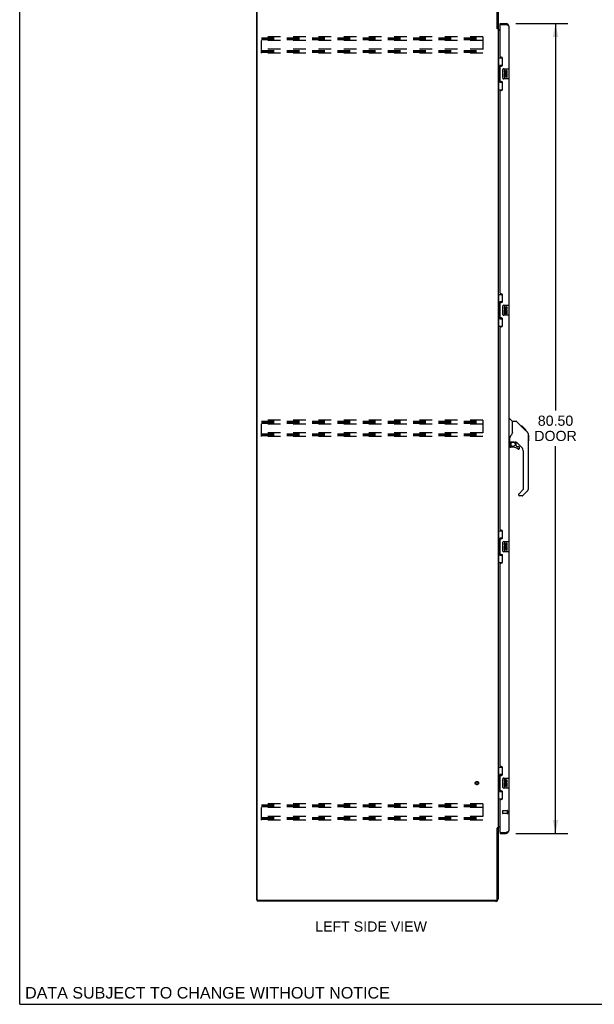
# Model space of a CAD drawing. Header units: inches. Extents: x 0 to 229, y 0 to 148.
# Tile 1 of 11: x 0 to 57, y 0 to 98. Entities that reach past the tile are written whole.
import ezdxf

# ---------------------------------------------------------------- set-up
doc = ezdxf.new("R2010")
doc.units = ezdxf.units.IN
doc.header["$LTSCALE"] = 12.573106
doc.header["$MEASUREMENT"] = 0
doc.linetypes.add('HIDDEN', pattern=[0.2, 0.1, -0.1])
doc.layers.get('0').update_dxf_attribs({"linetype": 'CONTINUOUS'})
for name, color, linetype in [('02___PRT_ALL_AXES', 7, 'CONTINUOUS'), ('DEFAULT_2', 8, 'HIDDEN'), ('DIMENSIONS', 7, 'CONTINUOUS')]:
    doc.layers.add(name, color=color, linetype=linetype)
doc.styles.get("Standard").update_dxf_attribs({"font": 'arial.ttf'})
doc.dimstyles.new('DIMSTYLE_2', dxfattribs={"dimtxt": 1.008538, "dimasz": 1.344717, "dimexe": 0.09, "dimexo": 0.07, "dimgap": 0.0375, "dimtad": 0, "dimtih": 1, "dimtoh": 1, "dimzin": 4, "dimdsep": 46, "dimtxsty": 'Standard', "dimblk": '_FILLED', "dimblk1": '_FILLED', "dimblk2": '_FILLED', "dimcen": 0.09, "dimazin": 1, "dimtfac": 1, "dimtdec": 3, "dimtofl": 0, "dimtmove": 0, "dimatfit": 3, "dimldrblk": '_FILLED', "dimfxl": 1, "dimtolj": 1, "dimtzin": 4, "dimarcsym": 0})

# ---------------------------------------------------------------- blocks, each defined once
blk = doc.blocks.new('_FILLED')
at = {"color": 0, "linetype": 'ByBlock'}
blk.add_solid([(0, 0), (-1, 0.2), (-1, -0.2)], dxfattribs=at)
blk = doc.blocks.new('*D2')
at = {"layer": 'DIMENSIONS', "color": 2, "linetype": 'Continuous'}
for p, q in [((49.33, 97.49), (54.503, 97.49)), ((53.293, 97.49), (53.293, 59.019)), ((53.293, 16.99), (53.293, 55.489)), ((49.33, 16.99), (54.503, 16.99))]:
    blk.add_line(p, q, dxfattribs=at)
at = {"layer": 'DIMENSIONS', "color": 2, "linetype": 'Continuous', "xscale": 1.3447171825, "yscale": 1.3447171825, "zscale": 1.3447171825}
for p, rotation in [((53.293, 97.49), 90), ((53.293, 16.99), 270)]:
    blk.add_blockref('_FILLED', p, dxfattribs=dict(at, rotation=rotation))
at = {"layer": 'DIMENSIONS', "color": 2, "linetype": 'Continuous', "insert": (53.293, 58.515), "char_height": 1.0085, "width": 4.22161, "attachment_point": 2, "line_spacing_factor": 0.9}
blk.add_mtext('80.50\\PDOOR', dxfattribs=at)

msp = doc.modelspace()

# ---------------------------------------------------------------- linework, layer by layer
at = {"color": 7, "linetype": 'Continuous'}
for p, q in [((0, 0), (0, 147.919)), ((47.473, 96.999), (47.577, 96.999)), ((47.781, 97.386), (47.781, 97.49)), ((47.801, 97.386), (47.781, 97.386)), ((48.389, 97.49), (48.389, 97.386)), ((47.577, 94.065), (48.018, 94.065)), ((47.616, 94.065), (47.616, 93.04)), ((47.981, 94.065), (47.981, 93.285)), ((47.594, 93.04), (47.594, 91.94)), ((47.594, 93.04), (47.717, 93.04)), ((47.717, 93.07), (47.717, 93.091)), ((47.717, 91.94), (47.717, 93.04)), ((47.754, 93.33), (47.754, 91.65)), ((47.981, 93.33), (47.754, 93.33)), ((48.14, 92.99), (48.68, 92.99)), ((48.04, 92.09), (48.04, 92.89)), ((48.695, 92.005), (48.695, 92.975)), ((47.594, 91.94), (47.717, 91.94)), ((47.616, 91.94), (47.616, 90.915)), ((47.717, 91.889), (47.717, 91.91)), ((47.754, 91.65), (47.981, 91.65)), ((47.981, 91.695), (47.981, 90.915)), ((48.68, 91.99), (48.14, 91.99)), ((47.577, 90.915), (48.018, 90.915)), ((47.577, 70.565), (48.018, 70.565)), ((47.616, 70.565), (47.616, 69.54)), ((47.981, 70.565), (47.981, 69.785)), ((47.594, 69.54), (47.594, 68.44)), ((47.594, 69.54), (47.717, 69.54)), ((47.717, 69.57), (47.717, 69.591)), ((47.717, 68.44), (47.717, 69.54)), ((47.754, 69.83), (47.754, 68.15)), ((47.981, 69.83), (47.754, 69.83)), ((48.14, 69.49), (48.68, 69.49)), ((48.04, 68.59), (48.04, 69.39)), ((48.695, 68.505), (48.695, 69.475)), ((47.594, 68.44), (47.717, 68.44)), ((47.616, 68.44), (47.616, 67.415)), ((47.717, 68.389), (47.717, 68.41)), ((47.754, 68.15), (47.981, 68.15)), ((47.981, 68.195), (47.981, 67.415)), ((48.68, 68.49), (48.14, 68.49)), ((47.577, 67.415), (48.018, 67.415)), ((48.635, 58.244), (48.698, 58.244)), ((49.023, 57.935), (48.725, 58.232)), ((49.39, 57.929), (49.029, 57.929)), ((49.029, 56.824), (49.029, 57.929)), ((50.211, 57.141), (49.446, 57.906)), ((49.967, 57.451), (49.9, 57.451)), ((49.974, 57.444), (49.907, 57.444)), ((49.984, 57.434), (49.917, 57.434)), ((49.99, 57.428), (49.924, 57.428)), ((49.998, 57.42), (49.932, 57.42)), ((50.018, 57.4), (49.951, 57.4)), ((49.967, 57.451), (50.294, 57.124)), ((50.041, 57.377), (49.974, 57.377)), ((50.064, 57.354), (49.997, 57.354)), ((50.088, 57.33), (50.021, 57.33)), ((50.112, 57.307), (50.045, 57.307)), ((50.135, 57.283), (50.068, 57.283)), ((50.157, 57.261), (50.091, 57.261)), ((50.178, 57.241), (50.111, 57.241)), ((50.195, 57.223), (50.128, 57.223)), ((50.208, 57.21), (50.141, 57.21)), ((50.212, 57.206), (50.145, 57.206)), ((50.214, 57.204), (50.147, 57.204)), ((50.215, 57.203), (50.148, 57.203)), ((50.215, 57.203), (50.149, 57.203)), ((50.197, 57.153), (50.149, 57.202)), ((50.218, 57.2), (50.151, 57.2)), ((50.222, 57.196), (50.155, 57.196)), ((50.228, 57.19), (50.161, 57.19)), ((50.242, 57.176), (50.175, 57.176)), ((50.257, 57.161), (50.19, 57.161)), ((50.21, 57.14), (50.197, 57.153)), ((50.264, 57.154), (50.198, 57.154)), ((50.271, 57.147), (50.205, 57.147)), ((50.21, 57.14), (50.489, 56.862)), ((50.283, 57.135), (50.217, 57.135)), ((50.289, 57.129), (50.222, 57.129)), ((50.292, 57.126), (50.225, 57.126)), ((50.293, 57.125), (50.227, 57.125)), ((50.294, 57.124), (50.227, 57.124)), ((50.294, 57.124), (50.227, 57.124)), ((50.383, 57.036), (50.294, 57.124)), ((50.312, 57.04), (50.378, 57.04)), ((50.38, 57.038), (50.313, 57.038)), ((50.383, 57.036), (50.316, 57.036)), ((48.714, 55.862), (48.635, 55.862)), ((48.753, 55.901), (48.753, 56.308)), ((48.773, 55.903), (49.068, 55.903)), ((48.811, 55.823), (48.891, 55.903)), ((48.825, 55.809), (48.819, 55.816)), ((49.068, 55.903), (49.075, 55.903)), ((49.341, 55.862), (49.253, 55.862)), ((49.383, 55.53), (49.383, 55.857)), ((49.919, 55.366), (49.417, 55.867)), ((50.603, 56.607), (50.603, 56.613)), ((50.604, 51.301), (50.604, 56.585)), ((50.615, 56.589), (50.615, 56.002)), ((48.753, 55.684), (48.753, 55.447)), ((49.068, 55.368), (48.832, 55.368)), ((49.387, 55.522), (49.458, 55.45)), ((49.467, 55.447), (49.619, 55.447)), ((49.698, 55.249), (49.698, 55.368)), ((50.092, 51.215), (50.092, 54.948)), ((49.633, 50.724), (50.069, 51.159)), ((50.488, 51.022), (50.036, 50.57)), ((49.619, 50.69), (49.619, 50.626)), ((49.98, 50.547), (49.698, 50.547)), ((47.577, 47.065), (48.018, 47.065)), ((47.616, 47.065), (47.616, 46.04)), ((47.981, 47.065), (47.981, 46.285)), ((47.594, 46.04), (47.717, 46.04)), ((47.594, 46.04), (47.594, 44.94)), ((47.717, 46.07), (47.717, 46.091)), ((47.717, 44.94), (47.717, 46.04)), ((47.981, 46.33), (47.754, 46.33)), ((47.754, 46.33), (47.754, 44.65)), ((48.04, 45.09), (48.04, 45.89)), ((48.14, 45.99), (48.68, 45.99)), ((48.695, 45.005), (48.695, 45.975)), ((47.594, 44.94), (47.717, 44.94)), ((47.616, 44.94), (47.616, 43.915)), ((47.717, 44.889), (47.717, 44.91)), ((47.754, 44.65), (47.981, 44.65)), ((47.981, 44.695), (47.981, 43.915)), ((48.68, 44.99), (48.14, 44.99)), ((47.577, 43.915), (48.018, 43.915)), ((47.577, 23.565), (48.018, 23.565)), ((47.616, 23.565), (47.616, 22.54)), ((47.981, 23.565), (47.981, 22.785)), ((47.594, 22.54), (47.717, 22.54)), ((47.594, 22.54), (47.594, 21.44)), ((47.717, 22.57), (47.717, 22.591)), ((47.717, 21.44), (47.717, 22.54)), ((47.981, 22.83), (47.754, 22.83)), ((47.754, 22.83), (47.754, 21.15)), ((48.04, 21.59), (48.04, 22.39)), ((48.14, 22.49), (48.68, 22.49)), ((48.695, 21.505), (48.695, 22.475)), ((47.594, 21.44), (47.717, 21.44)), ((47.616, 21.44), (47.616, 20.415)), ((47.717, 21.389), (47.717, 21.41)), ((47.754, 21.15), (47.981, 21.15)), ((47.981, 21.195), (47.981, 20.415)), ((48.68, 21.49), (48.14, 21.49)), ((47.577, 20.415), (48.018, 20.415)), ((47.473, 17.48), (47.577, 17.48)), ((47.781, 17.094), (47.801, 17.094)), ((47.781, 17.094), (47.781, 16.99)), ((48.389, 16.99), (48.389, 17.094)), ((23.577, 10.344), (23.68, 10.344)), ((23.629, 10.344), (23.629, 10.24)), ((0, 0), (228.602, 0))]:
    msp.add_line(p, q, dxfattribs=at)
at = {"color": 3, "linetype": 'Continuous'}
for p, q in [((23.577, 10.344), (23.577, 100.136)), ((23.629, 10.406), (23.629, 100.073)), ((47.473, 96.988), (47.473, 100.032)), ((47.577, 99.993), (47.577, 96.986)), ((47.487, 96.966), (47.484, 96.97)), ((47.577, 96.947), (47.503, 96.947)), ((47.577, 96.947), (47.577, 17.532)), ((47.781, 97.49), (48.389, 97.49)), ((47.781, 94.197), (47.781, 97.366)), ((47.801, 97.386), (48.389, 97.386)), ((48.635, 97.243), (48.635, 92.99)), ((47.781, 96.792), (47.577, 96.792)), ((47.72, 96.844), (47.781, 96.844)), ((47.901, 94.137), (47.841, 94.137)), ((48.031, 93.387), (48.031, 94.007)), ((47.781, 91.782), (47.781, 93.197)), ((47.841, 93.257), (47.901, 93.257)), ((47.901, 91.722), (47.841, 91.722)), ((48.031, 90.972), (48.031, 91.592)), ((48.635, 91.99), (48.635, 69.49)), ((47.781, 70.697), (47.781, 90.782)), ((47.841, 90.842), (47.901, 90.842)), ((47.901, 70.637), (47.841, 70.637)), ((48.031, 69.887), (48.031, 70.507)), ((47.781, 68.282), (47.781, 69.697)), ((47.841, 69.757), (47.901, 69.757)), ((47.901, 68.222), (47.841, 68.222)), ((48.031, 67.472), (48.031, 68.092)), ((48.635, 68.49), (48.635, 45.99)), ((47.781, 47.197), (47.781, 67.282)), ((47.841, 67.342), (47.901, 67.342)), ((47.901, 47.137), (47.841, 47.137)), ((48.031, 46.387), (48.031, 47.007)), ((47.781, 44.782), (47.781, 46.197)), ((47.841, 46.257), (47.901, 46.257)), ((47.901, 44.722), (47.841, 44.722)), ((48.031, 43.972), (48.031, 44.592)), ((48.635, 44.99), (48.635, 22.49)), ((47.781, 23.697), (47.781, 43.782)), ((47.841, 43.842), (47.901, 43.842)), ((47.901, 23.637), (47.841, 23.637)), ((48.031, 22.887), (48.031, 23.507)), ((47.781, 21.282), (47.781, 22.697)), ((47.841, 22.757), (47.901, 22.757)), ((47.901, 21.222), (47.841, 21.222)), ((48.031, 20.472), (48.031, 21.092)), ((48.635, 21.49), (48.635, 17.236)), ((47.781, 17.114), (47.781, 20.282)), ((47.841, 20.342), (47.901, 20.342)), ((47.577, 17.688), (47.781, 17.688)), ((47.781, 17.636), (47.72, 17.636)), ((47.473, 10.448), (47.473, 17.492)), ((47.577, 17.532), (47.503, 17.532)), ((47.577, 17.493), (47.577, 10.486)), ((47.781, 16.99), (48.389, 16.99)), ((47.801, 17.094), (48.389, 17.094)), ((47.331, 10.24), (23.629, 10.24)), ((23.692, 10.344), (47.369, 10.344))]:
    msp.add_line(p, q, dxfattribs=at)
for points in [[(47.484, 96.97), (47.484, 96.972), (47.483, 96.973), (47.482, 96.975), (47.481, 96.977), (47.48, 96.978), (47.478, 96.98), (47.477, 96.982), (47.476, 96.984), (47.475, 96.986), (47.473, 96.988)], [(47.503, 96.947), (47.501, 96.949), (47.499, 96.95), (47.497, 96.952), (47.496, 96.953), (47.494, 96.955), (47.493, 96.956), (47.492, 96.958), (47.491, 96.959), (47.49, 96.961), (47.489, 96.962), (47.488, 96.963), (47.487, 96.965), (47.487, 96.966)], [(48.635, 97.243), (48.635, 97.249), (48.633, 97.255), (48.63, 97.261), (48.627, 97.267), (48.622, 97.273), (48.616, 97.279), (48.61, 97.285), (48.602, 97.291), (48.594, 97.297), (48.584, 97.303), (48.574, 97.309), (48.563, 97.315), (48.551, 97.32), (48.539, 97.326), (48.526, 97.332), (48.512, 97.338), (48.498, 97.344), (48.483, 97.35), (48.468, 97.356), (48.452, 97.362), (48.437, 97.368), (48.421, 97.374), (48.405, 97.38), (48.389, 97.386)], [(47.487, 17.514), (47.484, 17.51), (47.484, 17.508), (47.483, 17.506), (47.482, 17.505), (47.481, 17.503), (47.48, 17.501), (47.478, 17.499), (47.477, 17.498), (47.476, 17.496), (47.475, 17.494), (47.473, 17.492)], [(47.503, 17.532), (47.501, 17.531), (47.499, 17.529), (47.497, 17.528), (47.496, 17.526), (47.494, 17.525), (47.493, 17.523), (47.492, 17.522), (47.491, 17.52), (47.49, 17.519), (47.489, 17.518), (47.488, 17.516), (47.487, 17.515), (47.487, 17.514)], [(48.389, 17.094), (48.405, 17.1), (48.421, 17.106), (48.437, 17.112), (48.452, 17.118), (48.468, 17.123), (48.483, 17.129), (48.498, 17.135), (48.512, 17.141), (48.526, 17.147), (48.539, 17.153), (48.551, 17.159), (48.563, 17.165), (48.574, 17.171), (48.584, 17.177), (48.594, 17.183), (48.602, 17.189), (48.61, 17.195), (48.616, 17.201), (48.622, 17.207), (48.627, 17.213), (48.63, 17.218), (48.633, 17.224), (48.635, 17.23), (48.635, 17.236)]]:
    msp.add_lwpolyline(points, dxfattribs=at)
at = {"color": 7, "linetype": 'Continuous'}
for points in [[(47.754, 93.306), (47.754, 93.303), (47.755, 93.299), (47.756, 93.295), (47.757, 93.291), (47.759, 93.286), (47.761, 93.281), (47.763, 93.275), (47.766, 93.269), (47.77, 93.263), (47.773, 93.256), (47.778, 93.249), (47.782, 93.241), (47.788, 93.232), (47.79, 93.229)], [(48.04, 92.89), (48.04, 92.896), (48.041, 92.902), (48.042, 92.908), (48.043, 92.914), (48.045, 92.92), (48.047, 92.926)], [(48.047, 92.054), (48.045, 92.059), (48.043, 92.065), (48.042, 92.071), (48.041, 92.077), (48.04, 92.083), (48.04, 92.09)], [(47.79, 91.751), (47.788, 91.747), (47.782, 91.739), (47.778, 91.731), (47.773, 91.724), (47.77, 91.717), (47.766, 91.71), (47.763, 91.704), (47.761, 91.699), (47.759, 91.694), (47.757, 91.689), (47.756, 91.685), (47.755, 91.681), (47.754, 91.677), (47.754, 91.674)], [(47.754, 69.806), (47.754, 69.803), (47.755, 69.799), (47.756, 69.795), (47.757, 69.791), (47.759, 69.786), (47.761, 69.781), (47.763, 69.775), (47.766, 69.769), (47.77, 69.763), (47.773, 69.756), (47.778, 69.749), (47.782, 69.741), (47.788, 69.732), (47.79, 69.729)], [(48.04, 69.39), (48.04, 69.396), (48.041, 69.402), (48.042, 69.408), (48.043, 69.414), (48.045, 69.42), (48.047, 69.426)], [(48.047, 68.554), (48.045, 68.559), (48.043, 68.565), (48.042, 68.571), (48.041, 68.577), (48.04, 68.583), (48.04, 68.59)], [(47.79, 68.251), (47.788, 68.247), (47.782, 68.239), (47.778, 68.231), (47.773, 68.224), (47.77, 68.217), (47.766, 68.21), (47.763, 68.204), (47.761, 68.199), (47.759, 68.194), (47.757, 68.189), (47.756, 68.185), (47.755, 68.181), (47.754, 68.177), (47.754, 68.174)], [(49.446, 57.906), (49.438, 57.912), (49.429, 57.918), (49.42, 57.923), (49.41, 57.926), (49.4, 57.928), (49.39, 57.929)], [(49.029, 56.887), (49.008, 56.83), (48.978, 56.761), (48.941, 56.69), (48.899, 56.617), (48.851, 56.543), (48.806, 56.479)], [(50.149, 57.202), (50.128, 57.224), (50.105, 57.246), (50.083, 57.268)], [(50.604, 56.585), (50.603, 56.613), (50.597, 56.654), (50.588, 56.695), (50.574, 56.735), (50.556, 56.772), (50.534, 56.808), (50.508, 56.841), (50.489, 56.862)], [(48.806, 56.479), (48.796, 56.463), (48.781, 56.434), (48.768, 56.402), (48.759, 56.368), (48.754, 56.333), (48.753, 56.308)], [(48.825, 55.809), (48.816, 55.799), (48.807, 55.788), (48.799, 55.777), (48.793, 55.765), (48.787, 55.752), (48.782, 55.739), (48.778, 55.726), (48.775, 55.712), (48.774, 55.698), (48.773, 55.684)], [(48.814, 55.821), (48.813, 55.822), (48.812, 55.823), (48.811, 55.823), (48.811, 55.823)], [(48.819, 55.816), (48.817, 55.818), (48.814, 55.821)], [(49.075, 55.903), (49.095, 55.902), (49.116, 55.9), (49.137, 55.896), (49.156, 55.891), (49.175, 55.886), (49.191, 55.88), (49.205, 55.875), (49.217, 55.871), (49.227, 55.867), (49.236, 55.865), (49.244, 55.863), (49.252, 55.862), (49.253, 55.862)], [(47.754, 46.306), (47.754, 46.303), (47.755, 46.299), (47.756, 46.295), (47.757, 46.291), (47.759, 46.286), (47.761, 46.281), (47.763, 46.275), (47.766, 46.269), (47.77, 46.263), (47.773, 46.256), (47.778, 46.249), (47.782, 46.241), (47.788, 46.232), (47.79, 46.229)], [(48.04, 45.89), (48.04, 45.896), (48.041, 45.902), (48.042, 45.908), (48.043, 45.914), (48.045, 45.92), (48.047, 45.926)], [(48.047, 45.054), (48.045, 45.059), (48.043, 45.065), (48.042, 45.071), (48.041, 45.077), (48.04, 45.083), (48.04, 45.09)], [(47.79, 44.751), (47.788, 44.747), (47.782, 44.739), (47.778, 44.731), (47.773, 44.724), (47.77, 44.717), (47.766, 44.71), (47.763, 44.704), (47.761, 44.699), (47.759, 44.694), (47.757, 44.689), (47.756, 44.685), (47.755, 44.681), (47.754, 44.677), (47.754, 44.674)], [(47.754, 22.806), (47.754, 22.803), (47.755, 22.799), (47.756, 22.795), (47.757, 22.791), (47.759, 22.786), (47.761, 22.781), (47.763, 22.775), (47.766, 22.769), (47.77, 22.763), (47.773, 22.756), (47.778, 22.749), (47.782, 22.741), (47.788, 22.732), (47.79, 22.729)], [(48.04, 22.39), (48.04, 22.396), (48.041, 22.402), (48.042, 22.408), (48.043, 22.414), (48.045, 22.42), (48.047, 22.426)], [(48.047, 21.554), (48.045, 21.559), (48.043, 21.565), (48.042, 21.571), (48.041, 21.577), (48.04, 21.583), (48.04, 21.59)], [(47.79, 21.251), (47.788, 21.247), (47.782, 21.239), (47.778, 21.231), (47.773, 21.224), (47.77, 21.217), (47.766, 21.21), (47.763, 21.204), (47.761, 21.199), (47.759, 21.194), (47.757, 21.189), (47.756, 21.185), (47.755, 21.181), (47.754, 21.177), (47.754, 21.174)]]:
    msp.add_lwpolyline(points, dxfattribs=at)
msp.add_circle((49.068, 55.663), 0.217, dxfattribs=at)
at = {"color": 3, "linetype": 'Continuous'}
for centre, radius, start, end in [((47.72, 96.986), 0.142, 180, 270), ((47.801, 97.366), 0.02, 90, 180), ((48.389, 97.243), 0.246, 0, 90), ((47.841, 94.197), 0.06, 180, 270), ((47.901, 94.007), 0.13, 0, 90), ((47.841, 93.197), 0.06, 90, 180), ((47.901, 93.387), 0.13, 270, 360), ((47.841, 91.782), 0.06, 180, 270), ((47.901, 91.592), 0.13, 0, 90), ((47.841, 90.782), 0.06, 90, 180), ((47.901, 90.972), 0.13, 270, 360), ((47.841, 70.697), 0.06, 180, 270), ((47.901, 70.507), 0.13, 0, 90), ((47.841, 69.697), 0.06, 90, 180), ((47.901, 69.887), 0.13, 270, 360), ((47.841, 68.282), 0.06, 180, 270), ((47.901, 68.092), 0.13, 0, 90), ((47.841, 67.282), 0.06, 90, 180), ((47.901, 67.472), 0.13, 270, 360), ((47.841, 47.197), 0.06, 180, 270), ((47.901, 47.007), 0.13, 0, 90), ((47.841, 46.197), 0.06, 90, 180), ((47.901, 46.387), 0.13, 270, 360), ((47.841, 44.782), 0.06, 180, 270), ((47.901, 44.592), 0.13, 0, 90), ((47.841, 43.782), 0.06, 90, 180), ((47.901, 43.972), 0.13, 270, 360), ((47.841, 23.697), 0.06, 180, 270), ((47.901, 23.507), 0.13, 0, 90), ((47.841, 22.697), 0.06, 90, 180), ((47.901, 22.887), 0.13, 270, 360), ((47.841, 21.282), 0.06, 180, 270), ((47.901, 21.092), 0.13, 0, 90), ((47.841, 20.282), 0.06, 90, 180), ((47.901, 20.472), 0.13, 270, 360), ((47.72, 17.493), 0.142, 90, 180), ((47.801, 17.114), 0.02, 180, 270), ((48.389, 17.236), 0.246, 270, 360), ((23.692, 10.406), 0.0625, 180, 270), ((47.331, 10.486), 0.246, 270, 360), ((47.369, 10.448), 0.104, 270, 360)]:
    msp.add_arc(centre, radius, start, end, dxfattribs=at)
at = {"color": 7, "linetype": 'Continuous'}
for centre, radius, start, end in [((48.389, 97.243), 0.142, 48.66126, 90), ((48.471, 97.1), 0.26, 90, 92.59366), ((48.14, 92.89), 0.1, 90, 158.79459), ((48.68, 92.975), 0.015, 0, 90), ((48.14, 92.09), 0.1, 201.20502, 270), ((48.68, 92.005), 0.015, 270, 360), ((48.14, 69.39), 0.1, 90, 158.79459), ((48.68, 69.475), 0.015, 0, 90), ((48.14, 68.59), 0.1, 201.20502, 270), ((48.68, 68.505), 0.015, 270, 360), ((48.698, 58.204), 0.0394, 45, 90), ((49.009, 57.921), 0.0197, 7.5, 45), ((48.714, 55.901), 0.0394, 270, 360), ((48.773, 55.923), 0.0197, 180, 270), ((48.95, 55.684), 0.197, 135, 180), ((49.341, 55.665), 0.197, 45, 90), ((50.596, 56.589), 0.0197, 0, 68.93953), ((50.596, 56.002), 0.0197, 293.60704, 360), ((48.832, 55.447), 0.0787, 180, 270), ((49.068, 54.58), 0.787, 50.4788, 90), ((49.395, 55.53), 0.0118, 180, 225), ((49.467, 55.458), 0.0118, 225, 270), ((49.619, 55.249), 0.0787, 230.4788, 360), ((49.619, 55.368), 0.0787, 0, 90), ((49.501, 54.948), 0.591, 0, 45), ((50.013, 51.215), 0.0787, 315, 360), ((50.21, 51.301), 0.394, 315, 360), ((49.667, 50.69), 0.0472, 135, 180), ((49.698, 50.626), 0.0787, 180, 270), ((49.98, 50.626), 0.0787, 270, 315), ((48.14, 45.89), 0.1, 90, 158.79459), ((48.14, 45.09), 0.1, 201.20502, 270), ((48.68, 45.975), 0.015, 0, 90), ((48.68, 45.005), 0.015, 270, 360), ((48.14, 22.39), 0.1, 90, 158.79459), ((48.14, 21.59), 0.1, 201.20502, 270), ((48.68, 22.475), 0.015, 0, 90), ((48.68, 21.505), 0.015, 270, 360), ((48.389, 17.236), 0.142, 270, 311.33874), ((48.471, 17.38), 0.26, 267.38818, 270)]:
    msp.add_arc(centre, radius, start, end, dxfattribs=at)
for centre, start_param, end_param in [((47.821, 93.08), 0.699287, 1.51401), ((47.821, 93.08), -4.655602, -3.84088), ((47.821, 91.899), 0.699287, 1.51401), ((47.821, 91.899), -4.655602, -3.84088), ((47.821, 69.58), 0.699287, 1.51401), ((47.821, 69.58), -4.655602, -3.84088), ((47.821, 68.399), 0.699287, 1.51401), ((47.821, 68.399), -4.655602, -3.84088), ((47.821, 46.08), 0.699287, 1.51401), ((47.821, 46.08), -4.655602, -3.84088), ((47.821, 44.899), 0.699287, 1.51401), ((47.821, 44.899), -4.655602, -3.84088), ((47.821, 22.58), 0.699287, 1.51401), ((47.821, 22.58), -4.655602, -3.84088), ((47.821, 21.399), 0.699287, 1.51401), ((47.821, 21.399), -4.655602, -3.84088)]:
    msp.add_ellipse(centre, major_axis=(0, 0.18), ratio=0.579493, start_param=start_param, end_param=end_param, dxfattribs=at)
at = {"layer": '02___PRT_ALL_AXES', "color": 7, "linetype": 'Continuous'}
for p, q in [((48.178, 92.836), (48.178, 92.699)), ((48.241, 92.836), (48.178, 92.836)), ((48.178, 92.374), (48.178, 92.144)), ((48.196, 92.374), (48.178, 92.374)), ((48.178, 92.144), (48.241, 92.144)), ((48.23, 92.374), (48.258, 92.394)), ((48.23, 92.374), (48.492, 92.374)), ((48.241, 92.699), (48.241, 92.836)), ((48.241, 92.144), (48.241, 92.311)), ((48.241, 92.311), (48.306, 92.311)), ((48.306, 92.762), (48.306, 92.693)), ((48.306, 92.311), (48.306, 92.175)), ((48.306, 92.175), (48.366, 92.175)), ((48.366, 92.699), (48.366, 92.741)), ((48.366, 92.175), (48.366, 92.311)), ((48.366, 92.311), (48.429, 92.311)), ((48.421, 92.41), (48.479, 92.385)), ((48.429, 92.741), (48.429, 92.605)), ((48.429, 92.605), (48.492, 92.605)), ((48.429, 92.311), (48.429, 92.144)), ((48.429, 92.144), (48.492, 92.144)), ((48.492, 92.605), (48.492, 92.741)), ((48.492, 92.144), (48.492, 92.374)), ((48.178, 69.336), (48.178, 69.199)), ((48.241, 69.336), (48.178, 69.336)), ((48.178, 68.874), (48.178, 68.644)), ((48.196, 68.874), (48.178, 68.874)), ((48.178, 68.644), (48.241, 68.644)), ((48.23, 68.874), (48.258, 68.894)), ((48.23, 68.874), (48.492, 68.874)), ((48.241, 69.199), (48.241, 69.336)), ((48.241, 68.644), (48.241, 68.811)), ((48.241, 68.811), (48.306, 68.811)), ((48.306, 69.262), (48.306, 69.193)), ((48.306, 68.811), (48.306, 68.675)), ((48.306, 68.675), (48.366, 68.675)), ((48.366, 69.199), (48.366, 69.241)), ((48.366, 68.675), (48.366, 68.811)), ((48.366, 68.811), (48.429, 68.811)), ((48.421, 68.91), (48.479, 68.885)), ((48.429, 69.241), (48.429, 69.105)), ((48.429, 69.105), (48.492, 69.105)), ((48.429, 68.811), (48.429, 68.644)), ((48.429, 68.644), (48.492, 68.644)), ((48.492, 69.105), (48.492, 69.241)), ((48.492, 68.644), (48.492, 68.874)), ((48.241, 45.836), (48.178, 45.836)), ((48.178, 45.836), (48.178, 45.699)), ((48.196, 45.374), (48.178, 45.374)), ((48.178, 45.374), (48.178, 45.144)), ((48.178, 45.144), (48.241, 45.144)), ((48.23, 45.374), (48.258, 45.394)), ((48.23, 45.374), (48.492, 45.374)), ((48.241, 45.699), (48.241, 45.836)), ((48.241, 45.311), (48.306, 45.311)), ((48.241, 45.144), (48.241, 45.311)), ((48.306, 45.762), (48.306, 45.693)), ((48.306, 45.311), (48.306, 45.175)), ((48.306, 45.175), (48.366, 45.175)), ((48.366, 45.699), (48.366, 45.741)), ((48.366, 45.311), (48.429, 45.311)), ((48.366, 45.175), (48.366, 45.311)), ((48.421, 45.41), (48.479, 45.385)), ((48.429, 45.741), (48.429, 45.605)), ((48.429, 45.605), (48.492, 45.605)), ((48.429, 45.311), (48.429, 45.144)), ((48.429, 45.144), (48.492, 45.144)), ((48.492, 45.605), (48.492, 45.741)), ((48.492, 45.144), (48.492, 45.374)), ((48.241, 22.336), (48.178, 22.336)), ((48.178, 22.336), (48.178, 22.199)), ((48.196, 21.874), (48.178, 21.874)), ((48.178, 21.874), (48.178, 21.644)), ((48.178, 21.644), (48.241, 21.644)), ((48.23, 21.874), (48.258, 21.894)), ((48.23, 21.874), (48.492, 21.874)), ((48.241, 22.199), (48.241, 22.336)), ((48.241, 21.811), (48.306, 21.811)), ((48.241, 21.644), (48.241, 21.811)), ((48.306, 22.262), (48.306, 22.193)), ((48.306, 21.811), (48.306, 21.675)), ((48.306, 21.675), (48.366, 21.675)), ((48.366, 22.199), (48.366, 22.241)), ((48.366, 21.811), (48.429, 21.811)), ((48.366, 21.675), (48.366, 21.811)), ((48.421, 21.91), (48.479, 21.885)), ((48.429, 22.241), (48.429, 22.105)), ((48.429, 22.105), (48.492, 22.105)), ((48.429, 21.811), (48.429, 21.644)), ((48.429, 21.644), (48.492, 21.644)), ((48.492, 22.105), (48.492, 22.241)), ((48.492, 21.644), (48.492, 21.874))]:
    msp.add_line(p, q, dxfattribs=at)
at = {"layer": '02___PRT_ALL_AXES', "color": 8, "linetype": 'HIDDEN'}
for p, q in [((48.488, 19.218), (48.041, 19.218)), ((48.488, 18.97), (48.041, 18.97)), ((48.488, 19.218), (48.488, 18.97))]:
    msp.add_line(p, q, dxfattribs=at)
msp.add_circle((45.473, 21.99), 0.124, dxfattribs=at)
at = {"layer": '02___PRT_ALL_AXES', "color": 7, "linetype": 'Continuous'}
for centre, radius, start, end in [((48.272, 92.699), 0.0943, 180, 360), ((48.332, 92.448), 0.154, 161.41988, 206.19629), ((48.335, 92.448), 0.157, 336.59665, 161.87913), ((48.335, 92.448), 0.157, 205.73705, 207.8532), ((48.272, 92.699), 0.0314, 180, 261.22946), ((48.335, 92.448), 0.0943, 336.59665, 215.11217), ((48.271, 92.704), 0.0362, 263.42855, 341.76278), ((48.398, 92.741), 0.0943, 68.69989, 167.43379), ((48.398, 92.741), 0.0314, 0, 180.04847), ((48.398, 92.741), 0.0943, 0, 68.67039), ((48.272, 69.199), 0.0943, 180, 360), ((48.332, 68.948), 0.154, 161.41988, 206.19629), ((48.335, 68.948), 0.157, 336.59665, 161.87913), ((48.335, 68.948), 0.157, 205.73705, 207.8532), ((48.272, 69.199), 0.0314, 180, 261.22946), ((48.335, 68.948), 0.0943, 336.59665, 215.11217), ((48.271, 69.204), 0.0362, 263.42855, 341.76278), ((48.398, 69.241), 0.0943, 68.69989, 167.43379), ((48.398, 69.241), 0.0314, 0, 180.04847), ((48.398, 69.241), 0.0943, 0, 68.67039), ((48.272, 45.699), 0.0943, 180, 360), ((48.332, 45.448), 0.154, 161.41988, 206.19629), ((48.335, 45.448), 0.157, 336.59665, 161.87913), ((48.335, 45.448), 0.157, 205.73705, 207.8532), ((48.272, 45.699), 0.0314, 180, 261.22946), ((48.335, 45.448), 0.0943, 336.59665, 215.11217), ((48.271, 45.704), 0.0362, 263.42855, 341.76278), ((48.398, 45.741), 0.0943, 68.69989, 167.43379), ((48.398, 45.741), 0.0314, 0, 180.04847), ((48.398, 45.741), 0.0943, 0, 68.67039), ((48.272, 22.199), 0.0943, 180, 360), ((48.332, 21.948), 0.154, 161.41988, 206.19629), ((48.335, 21.948), 0.157, 336.59665, 161.87913), ((48.335, 21.948), 0.157, 205.73705, 207.8532), ((48.272, 22.199), 0.0314, 180, 261.22946), ((48.335, 21.948), 0.0943, 336.59665, 215.11217), ((48.271, 22.204), 0.0362, 263.42855, 341.76278), ((48.398, 22.241), 0.0943, 68.69989, 167.43379), ((48.398, 22.241), 0.0314, 0, 180.04847), ((48.398, 22.241), 0.0943, 0, 68.67039)]:
    msp.add_arc(centre, radius, start, end, dxfattribs=at)
at = {"layer": 'DEFAULT_2', "color": 8, "linetype": 'HIDDEN'}
for p, q in [((24.056, 94.552), (24.056, 96.177)), ((46.056, 96.177), (24.056, 96.177)), ((24.056, 96.073), (46.056, 96.073)), ((24.056, 95.983), (46.056, 95.983)), ((46.056, 96.177), (46.056, 94.552)), ((24.056, 95.906), (46.056, 95.906)), ((46.056, 95.802), (24.056, 95.802)), ((46.056, 94.927), (24.056, 94.927)), ((24.056, 94.823), (46.056, 94.823)), ((24.056, 94.733), (46.056, 94.733)), ((24.056, 94.656), (46.056, 94.656)), ((46.056, 94.552), (24.056, 94.552)), ((24.056, 56.427), (24.056, 58.052)), ((46.056, 58.052), (24.056, 58.052)), ((24.056, 57.948), (46.056, 57.948)), ((24.056, 57.858), (46.056, 57.858)), ((24.056, 57.781), (46.056, 57.781)), ((46.056, 58.052), (46.056, 56.427)), ((46.056, 57.677), (24.056, 57.677)), ((46.056, 56.802), (24.056, 56.802)), ((24.056, 56.698), (46.056, 56.698)), ((24.056, 56.608), (46.056, 56.608)), ((24.056, 56.531), (46.056, 56.531)), ((46.056, 56.427), (24.056, 56.427)), ((46.056, 19.927), (24.056, 19.927)), ((24.056, 18.302), (24.056, 19.927)), ((24.056, 19.823), (46.056, 19.823)), ((24.056, 19.733), (46.056, 19.733)), ((24.056, 19.656), (46.056, 19.656)), ((46.056, 19.927), (46.056, 18.302)), ((46.056, 19.552), (24.056, 19.552)), ((46.056, 18.677), (24.056, 18.677)), ((48.031, 19.208), (48.031, 18.98)), ((48.488, 19.236), (48.488, 18.952)), ((48.531, 19.236), (48.531, 18.952)), ((24.056, 18.573), (46.056, 18.573)), ((24.056, 18.483), (46.056, 18.483)), ((24.056, 18.406), (46.056, 18.406)), ((46.056, 18.302), (24.056, 18.302))]:
    msp.add_line(p, q, dxfattribs=at)
for radius in [0.164, 0.124]:
    msp.add_circle((45.473, 21.99), radius, dxfattribs=at)
for centre, radius, start, end in [((48.041, 19.208), 0.01, 90, 180), ((48.041, 18.98), 0.01, 180, 270), ((48.51, 19.236), 0.0215, 0, 180), ((48.51, 18.952), 0.0215, 180, 360)]:
    msp.add_arc(centre, radius, start, end, dxfattribs=at)

# ---------------------------------------------------------------- texts
at = {"layer": 'DIMENSIONS', "color": 2, "linetype": 'Continuous', "attachment_point": 2, "line_spacing_factor": 0.9}
for s, insert, char_height, width in [('LEFT SIDE VIEW', (34.947, 8.236), 1.00854, 11.09017), ('DATA SUBJECT TO CHANGE WITHOUT NOTICE', (18.677, 1.718), 1.14301, 36.21088)]:
    msp.add_mtext(s, dxfattribs=dict(at, insert=insert, char_height=char_height, width=width))

# ---------------------------------------------------------------- dimensions: what is measured, and where the dimension line sits
at = {"layer": 'DIMENSIONS', "color": 2, "linetype": 'Continuous'}
dim = msp.add_linear_dim(base=(53.293, 97.49), p1=(49.26, 16.99), p2=(49.26, 97.49), angle=90, text='<>\\PDOOR', dimstyle='DIMSTYLE_2', dxfattribs=at)
dim.commit()
dim.dimension.update_dxf_attribs({"geometry": '*D2', "text_midpoint": (53.293, 57.254), "dimtype": 160})

doc.saveas('drawing.dxf')
